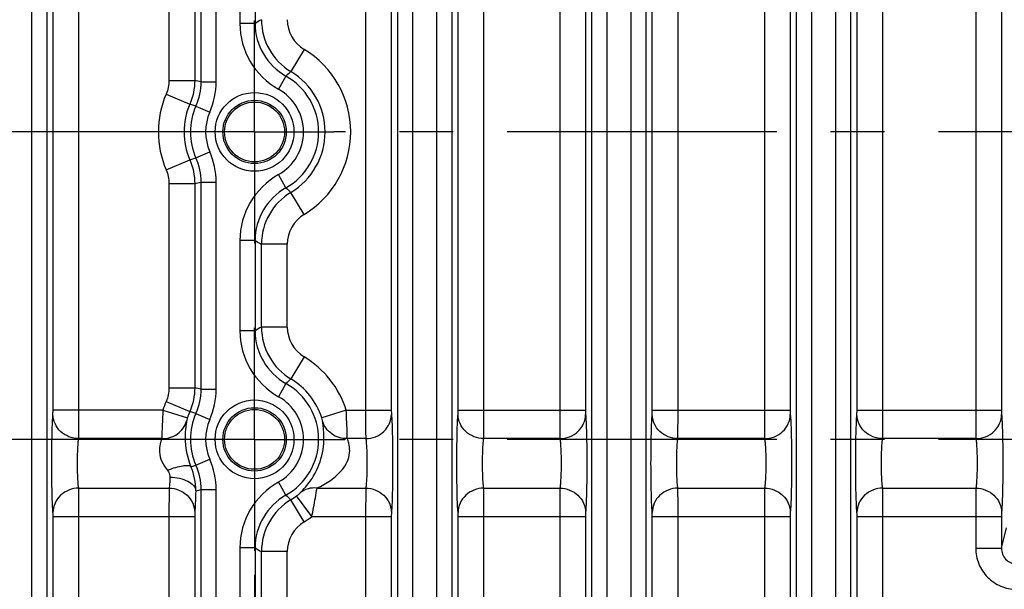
# Model space of a CAD drawing. Header units: inches. Extents: x 0 to 34, y 0 to 22.
# Tile 82 of 133: x 18.4 to 21, y 3.7 to 5.2. Entities that reach past the tile are written whole.
import ezdxf

# ---------------------------------------------------------------- set-up
doc = ezdxf.new("R2010")
doc.units = ezdxf.units.IN
doc.header["$LTSCALE"] = 1.87
doc.header["$MEASUREMENT"] = 0
doc.linetypes.add('CENTER', pattern=[0.6, 0.375, -0.075, 0.075, -0.075])
doc.layers.get('0').update_dxf_attribs({"linetype": 'CONTINUOUS'})
doc.layers.add('02___PRT_ALL_AXES', color=7, linetype='CONTINUOUS')
doc.layers.add('DIMENSIONS', color=7, linetype='CONTINUOUS')
doc.styles.get("Standard").update_dxf_attribs({"font": 'txt', "width": 0.8})
doc.dimstyles.new('DIMSTYLE_1', dxfattribs={"dimtxt": 0.125, "dimasz": 0.18, "dimexe": 0.125, "dimexo": 0.0625, "dimgap": 0.0625, "dimtad": 0, "dimtih": 1, "dimtoh": 1, "dimzin": 4, "dimdsep": 46, "dimtxsty": 'STANDARD', "dimblk": '_FILLED', "dimblk1": '_FILLED', "dimblk2": '_FILLED', "dimcen": 0.09, "dimadec": 0, "dimazin": 0, "dimtp": 0.001, "dimtm": 0.001, "dimtfac": 1, "dimtofl": 0, "dimtmove": 0, "dimatfit": 3, "dimldrblk": '_FILLED', "dimfxl": 1, "dimtolj": 1, "dimtzin": 4, "dimarcsym": 0})
doc.dimstyles.new('DIMSTYLE_2', dxfattribs={"dimtxt": 0.125, "dimasz": 0.18, "dimexe": 0.125, "dimexo": 0.0625, "dimgap": 0.0625, "dimtad": 0, "dimtih": 1, "dimtoh": 1, "dimzin": 4, "dimdsep": 46, "dimtxsty": 'STANDARD', "dimblk": '_FILLED', "dimblk1": '_FILLED', "dimblk2": '_FILLED', "dimcen": 0.09, "dimadec": 0, "dimazin": 0, "dimtp": 0.01, "dimtm": 0.01, "dimtfac": 1, "dimtofl": 0, "dimtmove": 0, "dimatfit": 3, "dimldrblk": '_FILLED', "dimfxl": 1, "dimtolj": 1, "dimtzin": 4, "dimarcsym": 0})

# ---------------------------------------------------------------- blocks, each defined once
blk = doc.blocks.new('_FILLED')
at = {"color": 0, "linetype": 'BYBLOCK'}
blk.add_solid([(0, 0), (-1, 0.174), (-1, -0.174)], dxfattribs=at)
blk = doc.blocks.new('*D11')
at = {"layer": 'DIMENSIONS', "color": 6, "linetype": 'CONTINUOUS'}
for p, q in [((14.308, 3.7623), (14.308, 2.3057)), ((19.0324, 3.7623), (19.0324, 2.3057)), ((14.308, 2.4307), (16.0952, 2.4307)), ((19.0324, 2.4307), (17.2452, 2.4307))]:
    blk.add_line(p, q, dxfattribs=at)
at = {"layer": 'DIMENSIONS', "color": 6, "linetype": 'CONTINUOUS', "xscale": 0.18, "yscale": 0.18, "zscale": 0.18, "rotation": 180}
blk.add_blockref('_FILLED', (14.308, 2.4307), dxfattribs=at)
at = {"layer": 'DIMENSIONS', "color": 6, "linetype": 'CONTINUOUS', "xscale": 0.18, "yscale": 0.18, "zscale": 0.18}
blk.add_blockref('_FILLED', (19.0324, 2.4307), dxfattribs=at)
at = {"layer": 'DIMENSIONS', "color": 6, "linetype": 'CONTINUOUS', "insert": (16.6702, 2.4932), "char_height": 0.125, "width": 1.025, "attachment_point": 2, "line_spacing_factor": 0.9}
blk.add_mtext('4.72{\\Ftxt.shx;\\W1.000000;\\H0.125000; }[120]', dxfattribs=at)
blk = doc.blocks.new('*D12')
at = {"layer": 'DIMENSIONS', "color": 6, "linetype": 'CONTINUOUS'}
for p, q in [((19.0324, 3.7623), (19.0324, 2.3057)), ((23.7568, 3.7623), (23.7568, 2.3057)), ((19.0324, 2.4307), (20.8196, 2.4307)), ((23.7568, 2.4307), (21.9696, 2.4307))]:
    blk.add_line(p, q, dxfattribs=at)
at = {"layer": 'DIMENSIONS', "color": 6, "linetype": 'CONTINUOUS', "xscale": 0.18, "yscale": 0.18, "zscale": 0.18, "rotation": 180}
blk.add_blockref('_FILLED', (19.0324, 2.4307), dxfattribs=at)
at = {"layer": 'DIMENSIONS', "color": 6, "linetype": 'CONTINUOUS', "xscale": 0.18, "yscale": 0.18, "zscale": 0.18}
blk.add_blockref('_FILLED', (23.7568, 2.4307), dxfattribs=at)
at = {"layer": 'DIMENSIONS', "color": 6, "linetype": 'CONTINUOUS', "insert": (21.3946, 2.4932), "char_height": 0.125, "width": 1.025, "attachment_point": 2, "line_spacing_factor": 0.9}
blk.add_mtext('4.72{\\Ftxt.shx;\\W1.000000;\\H0.125000; }[120]', dxfattribs=at)
blk = doc.blocks.new('*D14')
at = {"layer": 'DIMENSIONS', "color": 2, "linetype": 'CONTINUOUS'}
for p, q in [((11.3967, 4.6922), (11.3967, 0.8057)), ((24.3428, 3.2182), (24.3428, 0.8057)), ((11.3967, 0.9307), (17.1448, 0.9307)), ((24.3428, 0.9307), (18.5948, 0.9307))]:
    blk.add_line(p, q, dxfattribs=at)
at = {"layer": 'DIMENSIONS', "color": 2, "linetype": 'CONTINUOUS', "xscale": 0.18, "yscale": 0.18, "zscale": 0.18, "rotation": 180}
blk.add_blockref('_FILLED', (11.3967, 0.9307), dxfattribs=at)
at = {"layer": 'DIMENSIONS', "color": 2, "linetype": 'CONTINUOUS', "xscale": 0.18, "yscale": 0.18, "zscale": 0.18}
blk.add_blockref('_FILLED', (24.3428, 0.9307), dxfattribs=at)
at = {"layer": 'DIMENSIONS', "color": 2, "linetype": 'CONTINUOUS', "insert": (17.8698, 0.9932), "char_height": 0.125, "width": 1.325, "attachment_point": 2, "line_spacing_factor": 0.9}
blk.add_mtext('12.95{\\Ftxt.shx;\\W1.000000;\\H0.125000; }[328.8]', dxfattribs=at)
blk = doc.blocks.new('*D22')
at = {"layer": 'DIMENSIONS', "color": 2, "linetype": 'CONTINUOUS'}
for p, q in [((19.0324, 3.7623), (19.0324, 2.3057)), ((23.7568, 3.7623), (23.7568, 2.3057)), ((19.0324, 2.4307), (20.8196, 2.4307)), ((23.7568, 2.4307), (21.9696, 2.4307))]:
    blk.add_line(p, q, dxfattribs=at)
at = {"layer": 'DIMENSIONS', "color": 2, "linetype": 'CONTINUOUS', "xscale": 0.18, "yscale": 0.18, "zscale": 0.18, "rotation": 180}
blk.add_blockref('_FILLED', (19.0324, 2.4307), dxfattribs=at)
at = {"layer": 'DIMENSIONS', "color": 2, "linetype": 'CONTINUOUS', "xscale": 0.18, "yscale": 0.18, "zscale": 0.18}
blk.add_blockref('_FILLED', (23.7568, 2.4307), dxfattribs=at)
at = {"layer": 'DIMENSIONS', "color": 2, "linetype": 'CONTINUOUS', "insert": (21.3946, 2.4932), "char_height": 0.125, "width": 1.025, "attachment_point": 2, "line_spacing_factor": 0.9}
blk.add_mtext('4.72{\\Ftxt.shx;\\W1.000000;\\H0.125000; }[120]', dxfattribs=at)
blk = doc.blocks.new('*D23')
at = {"layer": 'DIMENSIONS', "color": 2, "linetype": 'CONTINUOUS'}
for p, q in [((14.308, 3.7623), (14.308, 2.3057)), ((19.0324, 3.7623), (19.0324, 2.3057)), ((14.308, 2.4307), (16.0952, 2.4307)), ((19.0324, 2.4307), (17.2452, 2.4307))]:
    blk.add_line(p, q, dxfattribs=at)
at = {"layer": 'DIMENSIONS', "color": 2, "linetype": 'CONTINUOUS', "xscale": 0.18, "yscale": 0.18, "zscale": 0.18, "rotation": 180}
blk.add_blockref('_FILLED', (14.308, 2.4307), dxfattribs=at)
at = {"layer": 'DIMENSIONS', "color": 2, "linetype": 'CONTINUOUS', "xscale": 0.18, "yscale": 0.18, "zscale": 0.18}
blk.add_blockref('_FILLED', (19.0324, 2.4307), dxfattribs=at)
at = {"layer": 'DIMENSIONS', "color": 2, "linetype": 'CONTINUOUS', "insert": (16.6702, 2.4932), "char_height": 0.125, "width": 1.025, "attachment_point": 2, "line_spacing_factor": 0.9}
blk.add_mtext('4.72{\\Ftxt.shx;\\W1.000000;\\H0.125000; }[120]', dxfattribs=at)

msp = doc.modelspace()

# ---------------------------------------------------------------- linework, layer by layer
at = {"color": 7, "linetype": 'CONTINUOUS'}
for p, q in [((18.4523, 6.4601), (18.4523, 3.3703)), ((18.4916, 6.4601), (18.4916, 3.3703)), ((19.4049, 3.3703), (19.4049, 6.4601)), ((19.4442, 3.3703), (19.4442, 6.4601)), ((19.506, 6.4601), (19.506, 3.3703)), ((19.5453, 6.4601), (19.5453, 3.3703)), ((20.4426, 3.3703), (20.4426, 6.4601)), ((20.4819, 3.3703), (20.4819, 6.4601)), ((20.5437, 6.4601), (20.5437, 3.3703)), ((20.583, 6.4601), (20.583, 3.3703)), ((19.91, 3.3703), (19.91, 5.8285)), ((19.9493, 3.3703), (19.9493, 5.8285)), ((20.0111, 5.8285), (20.0111, 3.3703)), ((20.0504, 5.8285), (20.0504, 3.3703)), ((18.5083, 4.1914), (18.5083, 5.639)), ((18.5752, 4.1914), (18.5752, 5.639)), ((19.3212, 5.639), (19.3212, 4.1914)), ((19.3881, 5.639), (19.3881, 4.1914)), ((19.562, 4.1914), (19.562, 5.639)), ((19.6289, 4.1914), (19.6289, 5.639)), ((19.8264, 5.639), (19.8264, 4.1914)), ((19.8932, 5.639), (19.8932, 4.1914)), ((20.0671, 4.1914), (20.0671, 5.639)), ((20.134, 4.1914), (20.134, 5.639)), ((20.359, 5.639), (20.359, 4.1914)), ((20.4258, 5.639), (20.4258, 4.1914)), ((20.5997, 4.1914), (20.5997, 5.639)), ((20.6666, 4.1914), (20.6666, 5.639)), ((20.9086, 5.639), (20.9086, 4.1914)), ((20.9755, 5.639), (20.9755, 4.1914)), ((18.8933, 5.046), (18.8933, 5.5844)), ((18.9326, 5.046), (18.9326, 5.5844)), ((18.8097, 5.5809), (18.8097, 5.0494)), ((18.8766, 5.5809), (18.8766, 5.0494)), ((18.9944, 5.4326), (18.9944, 5.1977)), ((19.0337, 5.4326), (19.0337, 5.1977)), ((19.0337, 5.1977), (18.9944, 5.1977)), ((19.1613, 5.1298), (19.1268, 5.0724)), ((18.8097, 5.0494), (18.8766, 5.0494)), ((19.114, 5.0605), (19.0948, 5.0262)), ((18.8933, 5.046), (18.9326, 5.046)), ((18.8024, 5.0138), (18.8638, 4.9874)), ((18.8799, 4.9825), (18.8638, 4.9874)), ((18.8799, 4.9825), (18.9159, 4.9666)), ((18.8024, 4.8166), (18.8638, 4.8429)), ((18.8638, 4.8429), (18.8799, 4.8479)), ((18.8799, 4.8479), (18.9159, 4.8638)), ((19.114, 4.7699), (19.0948, 4.8042)), ((18.8097, 4.7809), (18.8766, 4.7809)), ((18.8097, 4.7809), (18.8097, 4.2494)), ((18.8766, 4.7809), (18.8766, 4.2494)), ((18.8933, 4.7844), (18.9326, 4.7844)), ((18.8933, 4.246), (18.8933, 4.7844)), ((18.9326, 4.246), (18.9326, 4.7844)), ((19.1613, 4.7006), (19.1268, 4.758)), ((19.0337, 4.6326), (18.9944, 4.6326)), ((18.9944, 4.6326), (18.9944, 4.3977)), ((19.0337, 4.6326), (19.0337, 4.3977)), ((19.1174, 4.623), (19.0505, 4.623)), ((19.0505, 4.4074), (19.0505, 4.623)), ((19.1174, 4.4074), (19.1174, 4.623)), ((19.1174, 4.4074), (19.0505, 4.4074)), ((19.0337, 4.3977), (18.9944, 4.3977)), ((19.1613, 4.3298), (19.1268, 4.2724)), ((19.114, 4.2605), (19.0948, 4.2262)), ((18.8097, 4.2494), (18.8766, 4.2494)), ((18.8933, 4.246), (18.9326, 4.246)), ((18.8024, 4.2138), (18.8638, 4.1874)), ((18.508, 4.1802), (18.5083, 4.1914)), ((18.794, 4.1914), (18.5083, 4.1914)), ((18.5749, 4.1171), (18.5752, 4.1914)), ((18.794, 4.1914), (18.8577, 4.171)), ((18.8799, 4.1825), (18.8638, 4.1874)), ((18.8799, 4.1825), (18.9159, 4.1666)), ((19.2708, 4.1914), (19.2071, 4.171)), ((19.2708, 4.1914), (19.3881, 4.1914)), ((19.5618, 4.1802), (19.562, 4.1914)), ((19.562, 4.1914), (19.8932, 4.1914)), ((19.6286, 4.1171), (19.6289, 4.1914)), ((20.0669, 4.1802), (20.0671, 4.1914)), ((20.0671, 4.1914), (20.4258, 4.1914)), ((20.1338, 4.1171), (20.134, 4.1914)), ((20.5995, 4.1802), (20.5997, 4.1914)), ((20.5997, 4.1914), (20.9755, 4.1914)), ((20.6664, 4.1171), (20.6666, 4.1914)), ((18.791, 4.1171), (18.5749, 4.1171)), ((19.3215, 4.1171), (19.2738, 4.1171)), ((19.8266, 4.1171), (19.6286, 4.1171)), ((20.3592, 4.1171), (20.1338, 4.1171)), ((20.9088, 4.1171), (20.6664, 4.1171)), ((18.867, 4.0439), (18.8799, 4.0479)), ((18.8799, 4.0479), (18.9159, 4.0638)), ((19.114, 3.9699), (19.0948, 4.0042)), ((18.5749, 3.9883), (18.81, 3.9883)), ((18.81, 3.9883), (18.8097, 3.914)), ((18.8933, 3.9844), (18.9326, 3.9844)), ((18.8933, 3.3703), (18.8933, 3.9844)), ((18.9326, 3.3703), (18.9326, 3.9844)), ((19.1949, 3.9883), (19.3215, 3.9883)), ((19.3215, 3.9883), (19.3212, 3.914)), ((19.6286, 3.9883), (19.8266, 3.9883)), ((19.8266, 3.9883), (19.8264, 3.914)), ((20.1338, 3.9883), (20.3592, 3.9883)), ((20.3592, 3.9883), (20.359, 3.914)), ((20.6664, 3.9883), (20.9088, 3.9883)), ((20.9088, 3.9883), (20.9086, 3.914)), ((19.1613, 3.9006), (19.1268, 3.958)), ((19.1813, 3.914), (19.1415, 3.9678)), ((18.8768, 3.9251), (18.8766, 3.914)), ((19.3884, 3.9251), (19.3881, 3.914)), ((19.8935, 3.9251), (19.8932, 3.914)), ((20.4261, 3.9251), (20.4258, 3.914)), ((20.9757, 3.9251), (20.9755, 3.914)), ((18.5083, 3.914), (18.8766, 3.914)), ((18.5083, 3.2395), (18.5083, 3.914)), ((18.5752, 3.1966), (18.5752, 3.914)), ((18.8097, 3.914), (18.8097, 3.1966)), ((18.8766, 3.914), (18.8766, 3.2395)), ((19.1813, 3.914), (19.3881, 3.914)), ((19.3212, 3.914), (19.3212, 3.1966)), ((19.3881, 3.914), (19.3881, 3.2395)), ((19.562, 3.914), (19.8932, 3.914)), ((19.562, 3.2395), (19.562, 3.914)), ((19.6289, 3.1966), (19.6289, 3.914)), ((19.8264, 3.914), (19.8264, 3.1966)), ((19.8932, 3.914), (19.8932, 3.2395)), ((20.0671, 3.914), (20.4258, 3.914)), ((20.0671, 3.2395), (20.0671, 3.914)), ((20.134, 3.1966), (20.134, 3.914)), ((20.359, 3.914), (20.359, 3.1966)), ((20.4258, 3.914), (20.4258, 3.2395)), ((20.5997, 3.914), (20.9755, 3.914)), ((20.5997, 3.2395), (20.5997, 3.914)), ((20.6666, 3.1966), (20.6666, 3.914)), ((20.9086, 3.914), (20.9086, 3.8319)), ((20.9755, 3.914), (20.9755, 3.8319)), ((20.9755, 3.8319), (20.9886, 3.885)), ((19.0337, 3.8326), (18.9944, 3.8326)), ((18.9944, 3.8326), (18.9944, 3.3703)), ((19.0337, 3.8326), (19.0337, 3.3703)), ((19.1174, 3.823), (19.0505, 3.823)), ((19.0505, 3.2395), (19.0505, 3.823)), ((19.1174, 3.1966), (19.1174, 3.823)), ((20.9086, 3.8319), (20.9755, 3.8319))]:
    msp.add_line(p, q, dxfattribs=at)
for centre, radius in [((19.0324, 4.9152), 0.1025), ((19.0324, 4.9152), 0.0824), ((19.0324, 4.9152), 0.0779), ((19.0324, 4.1152), 0.1025), ((19.0324, 4.1152), 0.0824), ((19.0324, 4.1152), 0.0779)]:
    msp.add_circle(centre, radius, dxfattribs=at)
for centre, radius, start, end in [((19.7066, 4.0476), 1.3325, 119.4974, 120.327), ((19.2079, 5.2074), 0.1575, 180.0164, 239.0002), ((19.2079, 5.2074), 0.0905, 180.0021, 239.0145), ((19.1911, 5.1977), 0.1967, 179.9999, 240.6759), ((19.1911, 5.1977), 0.1573, 179.9862, 240.6903), ((19.0324, 4.9152), 0.2503, 300.9834, 59.0166), ((19.4901, 4.67), 0.5421, 132.0723, 133.9189), ((19.0324, 4.9152), 0.1834, 300.9834, 59.0166), ((18.2197, 1.8518), 3.2644, 78.0911, 78.3909), ((19.0324, 4.9152), 0.1667, 299.3293, 60.6744), ((19.0324, 4.9152), 0.1273, 299.3242, 60.6758), ((19.0324, 4.9152), 0.2503, 156.7995, 203.2005), ((19.0324, 4.9152), 0.1834, 156.7995, 203.2005), ((19.0324, 4.9152), 0.1667, 156.1998, 203.8002), ((19.0324, 4.9152), 0.1273, 156.1998, 203.8002), ((19.1911, 4.6326), 0.1967, 119.3241, 180.0001), ((18.2197, 7.9786), 3.2644, 281.609, 281.9089), ((19.1911, 4.6327), 0.1573, 119.3058, 180.0136), ((19.4903, 5.1602), 0.5421, 226.0478, 227.8941), ((19.2079, 4.623), 0.1575, 120.9998, 179.9836), ((19.2079, 4.623), 0.0905, 120.9855, 179.9979), ((19.7066, 5.7828), 1.3326, 239.6717, 240.5013), ((19.7066, 3.2476), 1.3325, 119.4974, 120.327), ((19.2079, 4.4074), 0.1575, 180.0164, 239.0002), ((19.2079, 4.4074), 0.0905, 180.0021, 239.0145), ((19.1911, 4.3977), 0.1967, 179.9999, 240.6759), ((19.1911, 4.3977), 0.1573, 179.9862, 240.6903), ((19.0324, 4.1152), 0.2503, 17.7258, 59.0166), ((19.4901, 3.87), 0.5421, 132.0723, 133.9189), ((19.0324, 4.1152), 0.1667, 299.3293, 60.6744), ((19.0324, 4.1152), 0.1834, 17.7258, 59.0166), ((18.2197, 1.0518), 3.2644, 78.0911, 78.3909), ((19.0324, 4.1152), 0.2503, 156.7995, 162.2742), ((19.0324, 4.1152), 0.1273, 299.3242, 60.6758), ((19.0324, 4.1152), 0.1834, 156.7995, 162.2742), ((19.0324, 4.1152), 0.1667, 156.1998, 203.8002), ((19.0324, 4.1152), 0.1273, 156.1998, 203.8002), ((18.7247, 3.9834), 0.1546, 359.2968, 23.019), ((19.1911, 3.8326), 0.1967, 119.3241, 180.0001), ((18.2282, 7.1592), 3.2437, 281.58, 281.8325), ((19.1911, 3.8327), 0.1573, 119.3058, 180.0136), ((19.2079, 3.823), 0.1575, 120.9998, 179.9836), ((19.4903, 4.3602), 0.5421, 226.048, 227.8943), ((19.0324, 4.1152), 0.1834, 300.9834, 306.4981), ((19.2079, 3.823), 0.0905, 120.9855, 179.9979), ((19.0324, 4.1152), 0.2503, 300.9834, 306.4981), ((19.7066, 4.9828), 1.3326, 239.6717, 240.5013)]:
    msp.add_arc(centre, radius, start, end, dxfattribs=at)
for points in [[(18.8097, 5.0494), (18.8097, 5.0373), (18.8071, 5.0249), (18.8024, 5.0138)], [(18.8766, 5.0494), (18.8766, 5.0283), (18.8722, 5.0068), (18.8638, 4.9874)], [(18.8799, 4.9825), (18.8886, 5.0022), (18.8933, 5.0243), (18.8933, 5.046)], [(18.9159, 4.9666), (18.9268, 4.9913), (18.9326, 5.0189), (18.9326, 5.046)], [(18.8638, 4.8429), (18.8722, 4.8235), (18.8766, 4.802), (18.8766, 4.7809)], [(18.8933, 4.7844), (18.8933, 4.8061), (18.8886, 4.8281), (18.8799, 4.8479)], [(18.9326, 4.7844), (18.9326, 4.8115), (18.9268, 4.8391), (18.9159, 4.8638)], [(18.8024, 4.8166), (18.8071, 4.8054), (18.8097, 4.7931), (18.8097, 4.7809)], [(18.8097, 4.2494), (18.8097, 4.2373), (18.8071, 4.2249), (18.8024, 4.2138)], [(18.8766, 4.2494), (18.8766, 4.2283), (18.8722, 4.2068), (18.8638, 4.1874)], [(18.8799, 4.1825), (18.8886, 4.2022), (18.8933, 4.2243), (18.8933, 4.246)], [(18.9159, 4.1666), (18.9268, 4.1913), (18.9326, 4.2189), (18.9326, 4.246)], [(18.8933, 3.9844), (18.8933, 4.0061), (18.8886, 4.0281), (18.8799, 4.0479)], [(18.9326, 3.9844), (18.9326, 4.0115), (18.9268, 4.0391), (18.9159, 4.0638)]]:
    msp.add_open_spline(points, degree=3, dxfattribs=at)
for points, knots in [([(18.508, 3.9251), (18.5074, 3.9316), (18.5065, 3.9481), (18.5052, 3.9906), (18.5047, 4.0527), (18.5052, 4.1148), (18.5065, 4.1573), (18.5074, 4.1737), (18.508, 4.1802)], [0, 0, 0, 0, 0.076843, 0.193551, 0.5, 0.806448, 0.923156, 1, 1, 1, 1]), ([(18.5749, 4.1171), (18.5663, 4.1172), (18.549, 4.1206), (18.5269, 4.1345), (18.5119, 4.1554), (18.5081, 4.1721), (18.508, 4.1802)], [0, 0, 0, 0, 0.256111, 0.509215, 0.756946, 1, 1, 1, 1]), ([(18.794, 4.1914), (18.7936, 4.1834), (18.7925, 4.1587), (18.7914, 4.1339), (18.791, 4.1171)], [0, 0, 0, 0, 0.321682, 1, 1, 1, 1]), ([(19.2738, 4.1171), (19.2737, 4.1209), (19.2729, 4.1457), (19.2718, 4.1704), (19.2708, 4.1914)], [0, 0, 0, 0, 0.153486, 1, 1, 1, 1]), ([(19.3212, 4.1914), (19.3212, 4.1834), (19.3213, 4.1586), (19.3213, 4.1339), (19.3215, 4.1171)], [0, 0, 0, 0, 0.321742, 1, 1, 1, 1]), ([(19.3215, 4.1171), (19.3302, 4.1172), (19.3475, 4.1205), (19.3695, 4.1345), (19.3846, 4.1554), (19.3883, 4.1721), (19.3884, 4.1802)], [0, 0, 0, 0, 0.256111, 0.509215, 0.756946, 1, 1, 1, 1]), ([(19.3881, 4.1914), (19.3881, 4.1902), (19.3882, 4.1865), (19.3882, 4.1828), (19.3884, 4.1802)], [0, 0, 0, 0, 0.321678, 1, 1, 1, 1]), ([(19.3884, 4.1802), (19.3891, 4.1737), (19.3899, 4.1573), (19.3913, 4.1148), (19.3918, 4.0527), (19.3913, 3.9906), (19.3899, 3.9481), (19.3891, 3.9316), (19.3884, 3.9251)], [0, 0, 0, 0, 0.076844, 0.193552, 0.5, 0.806449, 0.923156, 1, 1, 1, 1]), ([(19.5618, 3.9251), (19.5611, 3.9316), (19.5602, 3.9481), (19.5589, 3.9906), (19.5584, 4.0527), (19.5589, 4.1148), (19.5602, 4.1573), (19.5611, 4.1737), (19.5618, 4.1802)], [0, 0, 0, 0, 0.076843, 0.193551, 0.5, 0.806448, 0.923156, 1, 1, 1, 1]), ([(19.6286, 4.1171), (19.62, 4.1172), (19.6027, 4.1206), (19.5806, 4.1345), (19.5656, 4.1554), (19.5619, 4.1721), (19.5618, 4.1802)], [0, 0, 0, 0, 0.256111, 0.509215, 0.756946, 1, 1, 1, 1]), ([(19.8264, 4.1914), (19.8264, 4.1834), (19.8264, 4.1586), (19.8264, 4.1339), (19.8266, 4.1171)], [0, 0, 0, 0, 0.321742, 1, 1, 1, 1]), ([(19.8266, 4.1171), (19.8353, 4.1172), (19.8526, 4.1205), (19.8746, 4.1345), (19.8897, 4.1554), (19.8934, 4.1721), (19.8935, 4.1802)], [0, 0, 0, 0, 0.256111, 0.509215, 0.756946, 1, 1, 1, 1]), ([(19.8932, 4.1914), (19.8932, 4.1902), (19.8933, 4.1865), (19.8933, 4.1828), (19.8935, 4.1802)], [0, 0, 0, 0, 0.321678, 1, 1, 1, 1]), ([(19.8935, 4.1802), (19.8942, 4.1737), (19.895, 4.1573), (19.8964, 4.1148), (19.8969, 4.0527), (19.8964, 3.9906), (19.895, 3.9481), (19.8942, 3.9316), (19.8935, 3.9251)], [0, 0, 0, 0, 0.076844, 0.193552, 0.5, 0.806449, 0.923156, 1, 1, 1, 1]), ([(20.0669, 3.9251), (20.0662, 3.9316), (20.0654, 3.9481), (20.064, 3.9906), (20.0635, 4.0527), (20.064, 4.1148), (20.0654, 4.1573), (20.0662, 4.1737), (20.0669, 4.1802)], [0, 0, 0, 0, 0.076843, 0.193551, 0.5, 0.806448, 0.923156, 1, 1, 1, 1]), ([(20.1338, 4.1171), (20.1251, 4.1172), (20.1078, 4.1206), (20.0857, 4.1345), (20.0707, 4.1554), (20.067, 4.1721), (20.0669, 4.1802)], [0, 0, 0, 0, 0.256111, 0.509215, 0.756946, 1, 1, 1, 1]), ([(20.359, 4.1914), (20.359, 4.1834), (20.359, 4.1586), (20.359, 4.1339), (20.3592, 4.1171)], [0, 0, 0, 0, 0.321742, 1, 1, 1, 1]), ([(20.3592, 4.1171), (20.3679, 4.1172), (20.3852, 4.1205), (20.4072, 4.1345), (20.4223, 4.1554), (20.426, 4.1721), (20.4261, 4.1802)], [0, 0, 0, 0, 0.256111, 0.509215, 0.756946, 1, 1, 1, 1]), ([(20.4258, 4.1914), (20.4258, 4.1902), (20.4259, 4.1865), (20.4259, 4.1828), (20.4261, 4.1802)], [0, 0, 0, 0, 0.321678, 1, 1, 1, 1]), ([(20.4261, 4.1802), (20.4268, 4.1737), (20.4276, 4.1573), (20.429, 4.1148), (20.4295, 4.0527), (20.429, 3.9906), (20.4276, 3.9481), (20.4268, 3.9316), (20.4261, 3.9251)], [0, 0, 0, 0, 0.076844, 0.193552, 0.5, 0.806449, 0.923156, 1, 1, 1, 1]), ([(20.5995, 3.9251), (20.5988, 3.9316), (20.598, 3.9481), (20.5966, 3.9906), (20.5961, 4.0527), (20.5966, 4.1148), (20.598, 4.1573), (20.5988, 4.1737), (20.5995, 4.1802)], [0, 0, 0, 0, 0.076843, 0.193551, 0.5, 0.806448, 0.923156, 1, 1, 1, 1]), ([(20.6664, 4.1171), (20.6577, 4.1172), (20.6404, 4.1206), (20.6183, 4.1345), (20.6033, 4.1554), (20.5996, 4.1721), (20.5995, 4.1802)], [0, 0, 0, 0, 0.256111, 0.509215, 0.756946, 1, 1, 1, 1]), ([(20.9086, 4.1914), (20.9086, 4.1834), (20.9086, 4.1586), (20.9086, 4.1339), (20.9088, 4.1171)], [0, 0, 0, 0, 0.321742, 1, 1, 1, 1]), ([(20.9088, 4.1171), (20.9175, 4.1172), (20.9348, 4.1205), (20.9569, 4.1345), (20.9719, 4.1554), (20.9756, 4.1721), (20.9757, 4.1802)], [0, 0, 0, 0, 0.256111, 0.509215, 0.756946, 1, 1, 1, 1]), ([(20.9755, 4.1914), (20.9755, 4.1902), (20.9755, 4.1865), (20.9755, 4.1828), (20.9757, 4.1802)], [0, 0, 0, 0, 0.321678, 1, 1, 1, 1]), ([(20.9757, 4.1802), (20.9764, 4.1737), (20.9772, 4.1573), (20.9786, 4.1148), (20.9791, 4.0527), (20.9786, 3.9906), (20.9772, 3.9481), (20.9764, 3.9316), (20.9757, 3.9251)], [0, 0, 0, 0, 0.076844, 0.193552, 0.5, 0.806449, 0.923156, 1, 1, 1, 1]), ([(18.791, 4.1171), (18.8052, 4.1168), (18.8341, 4.125), (18.8519, 4.1497), (18.8556, 4.1628)], [0, 0, 0, 0, 0.50903, 1, 1, 1, 1]), ([(18.8556, 4.1628), (18.8549, 4.1576), (18.8528, 4.1437), (18.8501, 4.1035), (18.857, 4.068), (18.867, 4.0439)], [0, 0, 0, 0, 0.130478, 0.35107, 1, 1, 1, 1]), ([(18.8577, 4.171), (18.8574, 4.1701), (18.8566, 4.1674), (18.8558, 4.1646), (18.8556, 4.1628)], [0, 0, 0, 0, 0.357236, 1, 1, 1, 1]), ([(19.1514, 3.976), (19.1607, 3.9856), (19.1838, 4.0119), (19.2087, 4.0638), (19.2145, 4.1144), (19.2115, 4.1473), (19.2098, 4.1585), (19.2092, 4.1628)], [0, 0, 0, 0, 0.197937, 0.513384, 0.832201, 0.935964, 1, 1, 1, 1]), ([(19.2092, 4.1628), (19.2092, 4.1632), (19.2086, 4.166), (19.2079, 4.1687), (19.2071, 4.171)], [0, 0, 0, 0, 0.131764, 1, 1, 1, 1]), ([(19.2738, 4.1171), (19.2596, 4.1168), (19.2307, 4.125), (19.213, 4.1497), (19.2092, 4.1628)], [0, 0, 0, 0, 0.509031, 1, 1, 1, 1]), ([(18.5749, 3.9883), (18.5743, 3.9916), (18.5734, 3.9999), (18.5721, 4.0213), (18.5716, 4.0527), (18.5721, 4.0841), (18.5734, 4.1055), (18.5743, 4.1138), (18.5749, 4.1171)], [0, 0, 0, 0, 0.077147, 0.193831, 0.500016, 0.806192, 0.922866, 1, 1, 1, 1]), ([(18.791, 4.1171), (18.7896, 4.1126), (18.7858, 4.1015), (18.7838, 4.0808), (18.7901, 4.0565), (18.7999, 4.0417), (18.8056, 4.0349)], [0, 0, 0, 0, 0.15958, 0.402568, 0.696341, 1, 1, 1, 1]), ([(19.1949, 3.9883), (19.2068, 3.9942), (19.2253, 4.0044), (19.2483, 4.0224), (19.2647, 4.0402), (19.2766, 4.0617), (19.2809, 4.0843), (19.2786, 4.1029), (19.2751, 4.113), (19.2738, 4.1171)], [0, 0, 0, 0, 0.238432, 0.375981, 0.520394, 0.668657, 0.809037, 0.923914, 1, 1, 1, 1]), ([(19.3215, 4.1171), (19.3222, 4.1138), (19.323, 4.1055), (19.3244, 4.0841), (19.3249, 4.0527), (19.3244, 4.0213), (19.323, 3.9999), (19.3222, 3.9916), (19.3215, 3.9883)], [0, 0, 0, 0, 0.077134, 0.193808, 0.499985, 0.806171, 0.922854, 1, 1, 1, 1]), ([(19.6286, 3.9883), (19.628, 3.9916), (19.6271, 3.9999), (19.6258, 4.0213), (19.6253, 4.0527), (19.6258, 4.0841), (19.6271, 4.1055), (19.628, 4.1138), (19.6286, 4.1171)], [0, 0, 0, 0, 0.077147, 0.193831, 0.500016, 0.806192, 0.922866, 1, 1, 1, 1]), ([(19.8266, 4.1171), (19.8273, 4.1138), (19.8281, 4.1055), (19.8295, 4.0841), (19.83, 4.0527), (19.8295, 4.0213), (19.8281, 3.9999), (19.8273, 3.9916), (19.8266, 3.9883)], [0, 0, 0, 0, 0.077134, 0.193809, 0.499986, 0.806171, 0.922854, 1, 1, 1, 1]), ([(20.1338, 3.9883), (20.1331, 3.9916), (20.1322, 3.9999), (20.1309, 4.0213), (20.1304, 4.0527), (20.1309, 4.0841), (20.1322, 4.1055), (20.1331, 4.1138), (20.1338, 4.1171)], [0, 0, 0, 0, 0.077147, 0.193831, 0.500016, 0.806192, 0.922866, 1, 1, 1, 1]), ([(20.3592, 4.1171), (20.3599, 4.1138), (20.3607, 4.1055), (20.3621, 4.0841), (20.3626, 4.0527), (20.3621, 4.0213), (20.3607, 3.9999), (20.3599, 3.9916), (20.3592, 3.9883)], [0, 0, 0, 0, 0.077134, 0.193809, 0.499986, 0.806171, 0.922854, 1, 1, 1, 1]), ([(20.6664, 3.9883), (20.6657, 3.9916), (20.6648, 3.9999), (20.6635, 4.0213), (20.663, 4.0527), (20.6635, 4.0841), (20.6648, 4.1055), (20.6657, 4.1138), (20.6664, 4.1171)], [0, 0, 0, 0, 0.077147, 0.193831, 0.500016, 0.806192, 0.922866, 1, 1, 1, 1]), ([(20.9088, 4.1171), (20.9095, 4.1138), (20.9103, 4.1055), (20.9117, 4.0841), (20.9122, 4.0527), (20.9117, 4.0213), (20.9103, 3.9999), (20.9095, 3.9916), (20.9088, 3.9883)], [0, 0, 0, 0, 0.077134, 0.193809, 0.499986, 0.806171, 0.922854, 1, 1, 1, 1]), ([(18.8056, 4.0349), (18.8127, 4.0377), (18.826, 4.0423), (18.8446, 4.0466), (18.8576, 4.048), (18.8657, 4.0461), (18.867, 4.0439)], [0, 0, 0, 0, 0.359905, 0.664627, 0.881067, 1, 1, 1, 1]), ([(18.8056, 4.0349), (18.8067, 4.0336), (18.8105, 4.0283), (18.8126, 4.0216), (18.8124, 4.0168)], [0, 0, 0, 0, 0.264688, 1, 1, 1, 1]), ([(18.8124, 4.0168), (18.8122, 4.011), (18.8116, 4.0015), (18.8107, 3.992), (18.81, 3.9883)], [0, 0, 0, 0, 0.605647, 1, 1, 1, 1]), ([(18.8124, 4.0168), (18.8208, 4.0166), (18.8369, 4.0148), (18.8581, 4.0076), (18.8738, 3.9969), (18.879, 3.9863), (18.8793, 3.9815)], [0, 0, 0, 0, 0.312526, 0.593955, 0.822163, 1, 1, 1, 1]), ([(18.5749, 3.9883), (18.5663, 3.9882), (18.549, 3.9848), (18.5269, 3.9709), (18.5119, 3.95), (18.5081, 3.9333), (18.508, 3.9251)], [0, 0, 0, 0, 0.256111, 0.509215, 0.756946, 1, 1, 1, 1]), ([(18.5752, 3.914), (18.5752, 3.922), (18.5752, 3.9467), (18.5752, 3.9715), (18.5749, 3.9883)], [0, 0, 0, 0, 0.321753, 1, 1, 1, 1]), ([(18.81, 3.9883), (18.8186, 3.9882), (18.8359, 3.9848), (18.858, 3.9709), (18.873, 3.95), (18.8767, 3.9333), (18.8768, 3.9251)], [0, 0, 0, 0, 0.256111, 0.509215, 0.756946, 1, 1, 1, 1]), ([(18.8793, 3.9815), (18.8791, 3.9701), (18.8785, 3.9513), (18.8776, 3.9325), (18.8768, 3.9251)], [0, 0, 0, 0, 0.60652, 1, 1, 1, 1]), ([(19.1415, 3.9678), (19.1426, 3.9685), (19.146, 3.9712), (19.1493, 3.9739), (19.1514, 3.976)], [0, 0, 0, 0, 0.309868, 1, 1, 1, 1]), ([(19.1949, 3.9883), (19.1871, 3.9892), (19.1713, 3.9881), (19.1572, 3.9808), (19.1514, 3.976)], [0, 0, 0, 0, 0.508609, 1, 1, 1, 1]), ([(19.1813, 3.914), (19.1829, 3.9219), (19.1877, 3.9466), (19.1923, 3.9714), (19.1949, 3.9883)], [0, 0, 0, 0, 0.320282, 1, 1, 1, 1]), ([(19.3215, 3.9883), (19.3302, 3.9882), (19.3475, 3.9848), (19.3695, 3.9709), (19.3846, 3.95), (19.3883, 3.9333), (19.3884, 3.9251)], [0, 0, 0, 0, 0.256111, 0.509215, 0.756946, 1, 1, 1, 1]), ([(19.6286, 3.9883), (19.62, 3.9882), (19.6027, 3.9848), (19.5806, 3.9709), (19.5656, 3.95), (19.5619, 3.9333), (19.5618, 3.9251)], [0, 0, 0, 0, 0.256111, 0.509215, 0.756946, 1, 1, 1, 1]), ([(19.6289, 3.914), (19.6289, 3.922), (19.6289, 3.9467), (19.6289, 3.9715), (19.6286, 3.9883)], [0, 0, 0, 0, 0.321753, 1, 1, 1, 1]), ([(19.8266, 3.9883), (19.8353, 3.9882), (19.8526, 3.9848), (19.8746, 3.9709), (19.8897, 3.95), (19.8934, 3.9333), (19.8935, 3.9251)], [0, 0, 0, 0, 0.256111, 0.509215, 0.756946, 1, 1, 1, 1]), ([(20.1338, 3.9883), (20.1251, 3.9882), (20.1078, 3.9848), (20.0857, 3.9709), (20.0707, 3.95), (20.067, 3.9333), (20.0669, 3.9251)], [0, 0, 0, 0, 0.256111, 0.509215, 0.756946, 1, 1, 1, 1]), ([(20.134, 3.914), (20.134, 3.922), (20.134, 3.9467), (20.134, 3.9715), (20.1338, 3.9883)], [0, 0, 0, 0, 0.321753, 1, 1, 1, 1]), ([(20.3592, 3.9883), (20.3679, 3.9882), (20.3852, 3.9848), (20.4072, 3.9709), (20.4223, 3.95), (20.426, 3.9333), (20.4261, 3.9251)], [0, 0, 0, 0, 0.256111, 0.509215, 0.756946, 1, 1, 1, 1]), ([(20.6664, 3.9883), (20.6577, 3.9882), (20.6404, 3.9848), (20.6183, 3.9709), (20.6033, 3.95), (20.5996, 3.9333), (20.5995, 3.9251)], [0, 0, 0, 0, 0.256111, 0.509215, 0.756946, 1, 1, 1, 1]), ([(20.6666, 3.914), (20.6666, 3.922), (20.6666, 3.9467), (20.6666, 3.9715), (20.6664, 3.9883)], [0, 0, 0, 0, 0.321753, 1, 1, 1, 1]), ([(20.9088, 3.9883), (20.9175, 3.9882), (20.9348, 3.9848), (20.9569, 3.9709), (20.9719, 3.95), (20.9756, 3.9333), (20.9757, 3.9251)], [0, 0, 0, 0, 0.256111, 0.509215, 0.756946, 1, 1, 1, 1]), ([(18.5083, 3.914), (18.5083, 3.9152), (18.5083, 3.9189), (18.5083, 3.9226), (18.508, 3.9251)], [0, 0, 0, 0, 0.321678, 1, 1, 1, 1]), ([(19.562, 3.914), (19.562, 3.9152), (19.562, 3.9189), (19.562, 3.9226), (19.5618, 3.9251)], [0, 0, 0, 0, 0.321678, 1, 1, 1, 1]), ([(20.0671, 3.914), (20.0671, 3.9152), (20.0671, 3.9189), (20.0671, 3.9226), (20.0669, 3.9251)], [0, 0, 0, 0, 0.321678, 1, 1, 1, 1]), ([(20.5997, 3.914), (20.5997, 3.9152), (20.5997, 3.9189), (20.5997, 3.9226), (20.5995, 3.9251)], [0, 0, 0, 0, 0.321678, 1, 1, 1, 1]), ([(20.9086, 3.8319), (20.9086, 3.8181), (20.914, 3.7901), (20.9374, 3.7546), (20.9726, 3.7307), (21.0006, 3.7251), (21.0144, 3.7251)], [0, 0, 0, 0, 0.250075, 0.50005, 0.750001, 1, 1, 1, 1]), ([(20.9755, 3.8319), (20.9754, 3.8268), (20.9772, 3.8164), (20.9855, 3.8029), (20.9986, 3.7935), (21.0092, 3.7914), (21.0144, 3.7914)], [0, 0, 0, 0, 0.247143, 0.496329, 0.747717, 1, 1, 1, 1])]:
    msp.add_open_spline(points, degree=3, knots=knots, dxfattribs=at)
at = {"layer": '02___PRT_ALL_AXES', "color": 7, "linetype": 'CENTER'}
for p, q in [((19.0324, 4.9152), (19.0324, 5.2055)), ((19.0324, 4.9152), (14.5837, 4.9152)), ((19.0324, 4.9152), (19.2386, 4.9152)), ((19.0324, 4.9152), (19.0324, 4.6248)), ((23.7568, 4.9152), (19.2386, 4.9152)), ((19.0324, 4.1152), (19.0324, 4.4055)), ((19.0324, 4.1152), (14.5551, 4.1152)), ((19.0324, 4.1152), (19.2672, 4.1152)), ((19.0324, 4.1152), (19.0324, 3.8248)), ((23.7568, 4.1152), (19.2672, 4.1152))]:
    msp.add_line(p, q, dxfattribs=at)

# ---------------------------------------------------------------- dimensions: what is measured, and where the dimension line sits
at = {"layer": 'DIMENSIONS', "color": 2, "linetype": 'CONTINUOUS'}
for base, p1, p2, dimstyle, picture, middle in [((11.3967, 0.9307), (24.3428, 3.2807), (11.3967, 4.7547), 'DIMSTYLE_2', '*D14', (17.8698, 0.9307)), ((14.308, 2.4307), (19.0324, 3.8248), (14.308, 3.8248), 'DIMSTYLE_1', '*D23', (16.6702, 2.4307)), ((19.0324, 2.4307), (23.7568, 3.8248), (19.0324, 3.8248), 'DIMSTYLE_1', '*D22', (21.3946, 2.4307))]:
    dim = msp.add_linear_dim(base=base, p1=p1, p2=p2, angle=180, dimstyle=dimstyle, dxfattribs=at)
    dim.commit()
    dim.dimension.update_dxf_attribs({"geometry": picture, "text_midpoint": middle, "dimtype": 160})
at = {"layer": 'DIMENSIONS', "color": 6, "linetype": 'CONTINUOUS'}
for base, p1, p2, picture, middle in [((19.0324, 2.4307), (14.308, 3.8248), (19.0324, 3.8248), '*D11', (16.6702, 2.4307)), ((23.7568, 2.4307), (19.0324, 3.8248), (23.7568, 3.8248), '*D12', (21.3946, 2.4307))]:
    dim = msp.add_linear_dim(base=base, p1=p1, p2=p2, dimstyle='DIMSTYLE_2', dxfattribs=at)
    dim.commit()
    dim.dimension.update_dxf_attribs({"geometry": picture, "text_midpoint": middle, "dimtype": 160})

doc.saveas('drawing.dxf')
